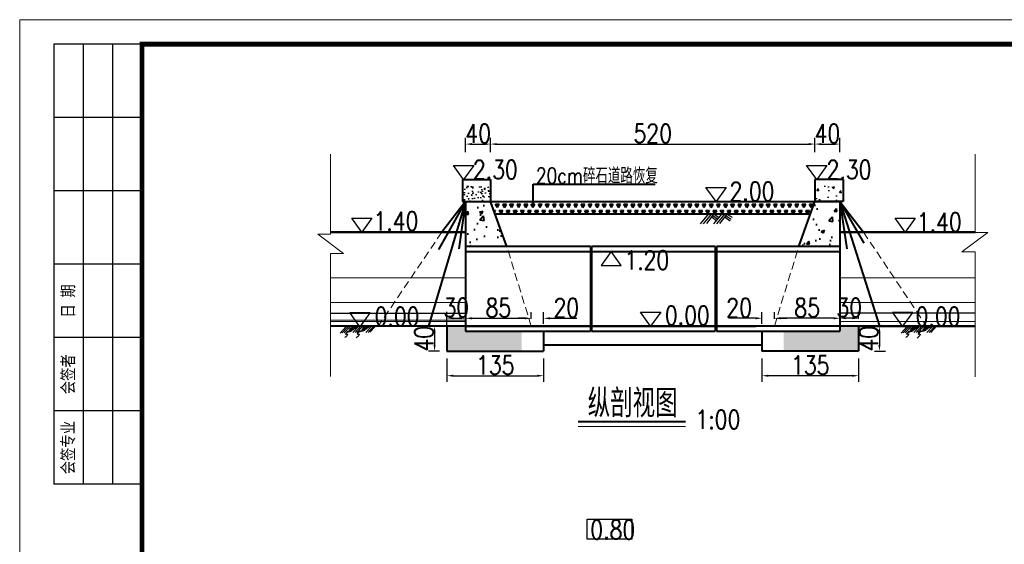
# Model space of a CAD drawing. Header units: millimetres. Extents: x 41792 to 54449, y 20100 to 24300.
# Tile 3 of 4: x 51156 to 52735, y 21587 to 22428. Entities that reach past the tile are written whole.
import ezdxf

# ---------------------------------------------------------------- set-up
doc = ezdxf.new("R2010")
doc.units = ezdxf.units.MM
doc.linetypes.add('DASHED', pattern=[19.05, 12.7, -6.35])
for name, color, linetype, lineweight in [('1', 7, 'Continuous', 30), ('粗实线', 1, 'Continuous', 40), ('粗实线 @ 1', 1, 'Continuous', 40)]:
    doc.layers.add(name, color=color, linetype=linetype, lineweight=lineweight)
doc.layers.add('DEM', color=3, linetype='Continuous')
doc.layers.add('文字说明', color=3, linetype='Continuous')
doc.styles.add('图框', font='仿宋_GB2312.TTF', dxfattribs={"width": 0.8, "height": 4})
doc.styles.add('样式 1', font='txt.shx', dxfattribs={"width": 0.8, "bigfont": 'hztxt.shx'})
doc.dimstyles.new('STANDARD$0', dxfattribs={"dimtxt": 25, "dimasz": 10, "dimexe": 10, "dimexo": 12, "dimgap": 2, "dimtad": 1, "dimdec": 0, "dimzin": 1, "dimdsep": 46, "dimtxsty": '样式 1', "dimblk1": 'OBLIQUE', "dimblk2": 'OBLIQUE', "dimcen": 12, "dimdle": 20, "dimaunit": 1, "dimadec": 0, "dimazin": 0, "dimtfac": 1, "dimtdec": 1, "dimtofl": 0, "dimtmove": 0, "dimatfit": 1, "dimldrblk": 'OBLIQUE', "dimfxl": 0, "dimtolj": 1, "dimtzin": 0, "dimarcsym": 0})

# ---------------------------------------------------------------- blocks, each defined once
blk = doc.blocks.new('*D24')
at = {"color": 0, "lineweight": -2}
for p, q in [((52346.4, 21884.7), (52346.4, 21847.3)), ((52501.4, 21884.7), (52501.4, 21847.3)), ((52491.4, 21857.3), (52356.4, 21857.3))]:
    blk.add_line(p, q, dxfattribs=at)
at = {"color": 0}
for points in [[(52356.4, 21859), (52356.4, 21855.7), (52346.4, 21857.3)], [(52491.4, 21859), (52491.4, 21855.7), (52501.4, 21857.3)]]:
    blk.add_solid(points, dxfattribs=at)
at = {"layer": 'Defpoints', "color": 0}
for p in [(52346.4, 21896.7), (52501.4, 21896.7), (52346.4, 21857.3)]:
    blk.add_point(p, dxfattribs=at)
at = {"color": 0, "lineweight": -3, "insert": (52423.9, 21874.3), "char_height": 30, "attachment_point": 5, "style": '样式 1'}
blk.add_mtext('\\A1;135', dxfattribs=at)
blk = doc.blocks.new('_Oblique')
at = {"color": 0, "linetype": 'ByBlock', "lineweight": -2}
blk.add_line((-0.5, -0.5), (0.5, 0.5), dxfattribs=at)
blk = doc.blocks.new('*D25')
at = {"color": 0, "lineweight": -2}
for p, q in [((52431.4, 22215.5), (52431.4, 22238.7)), ((52441.4, 22228.7), (52461.4, 22228.7)), ((52471.4, 22215.5), (52471.4, 22238.7))]:
    blk.add_line(p, q, dxfattribs=at)
at = {"color": 0}
for points in [[(52441.4, 22230.3), (52441.4, 22227), (52431.4, 22228.7)], [(52461.4, 22230.3), (52461.4, 22227), (52471.4, 22228.7)]]:
    blk.add_solid(points, dxfattribs=at)
at = {"layer": 'Defpoints', "color": 0}
for p in [(52471.4, 22228.7), (52431.4, 22203.5), (52471.4, 22203.5)]:
    blk.add_point(p, dxfattribs=at)
at = {"color": 0, "lineweight": -3, "insert": (52451.4, 22245.7), "char_height": 30, "attachment_point": 5, "style": '样式 1'}
blk.add_mtext('\\A1;40', dxfattribs=at)
blk = doc.blocks.new('*D26')
at = {"color": 0, "lineweight": -2}
for p, q in [((51911.4, 22215.5), (51911.4, 22238.7)), ((51921.4, 22228.7), (52421.4, 22228.7)), ((52431.4, 22215.5), (52431.4, 22238.7))]:
    blk.add_line(p, q, dxfattribs=at)
at = {"color": 0}
for points in [[(51921.4, 22230.3), (51921.4, 22227), (51911.4, 22228.7)], [(52421.4, 22230.3), (52421.4, 22227), (52431.4, 22228.7)]]:
    blk.add_solid(points, dxfattribs=at)
at = {"layer": 'Defpoints', "color": 0}
for p in [(52431.4, 22228.7), (51911.4, 22203.5), (52431.4, 22203.5)]:
    blk.add_point(p, dxfattribs=at)
at = {"color": 0, "lineweight": -3, "insert": (52171.4, 22245.7), "char_height": 30, "attachment_point": 5, "style": '样式 1'}
blk.add_mtext('\\A1;520', dxfattribs=at)
blk = doc.blocks.new('*D27')
at = {"color": 0, "lineweight": -2}
for p, q in [((51871.4, 22215.5), (51871.4, 22238.7)), ((51881.4, 22228.7), (51901.4, 22228.7)), ((51911.4, 22215.5), (51911.4, 22238.7))]:
    blk.add_line(p, q, dxfattribs=at)
at = {"color": 0}
for points in [[(51881.4, 22230.3), (51881.4, 22227), (51871.4, 22228.7)], [(51901.4, 22230.3), (51901.4, 22227), (51911.4, 22228.7)]]:
    blk.add_solid(points, dxfattribs=at)
at = {"layer": 'Defpoints', "color": 0}
for p in [(51911.4, 22228.7), (51871.4, 22203.5), (51911.4, 22203.5)]:
    blk.add_point(p, dxfattribs=at)
at = {"color": 0, "lineweight": -3, "insert": (51891.4, 22245.7), "char_height": 30, "attachment_point": 5, "style": '样式 1'}
blk.add_mtext('\\A1;40', dxfattribs=at)
blk = doc.blocks.new('*D28')
at = {"color": 0, "lineweight": -2}
for p, q in [((51841.4, 21884.7), (51841.4, 21847.3)), ((51996.4, 21884.7), (51996.4, 21847.3)), ((51851.4, 21857.3), (51986.4, 21857.3))]:
    blk.add_line(p, q, dxfattribs=at)
at = {"color": 0}
for points in [[(51851.4, 21859), (51851.4, 21855.7), (51841.4, 21857.3)], [(51986.4, 21859), (51986.4, 21855.7), (51996.4, 21857.3)]]:
    blk.add_solid(points, dxfattribs=at)
at = {"layer": 'Defpoints', "color": 0}
for p in [(51841.4, 21896.7), (51996.4, 21896.7), (51996.4, 21857.3)]:
    blk.add_point(p, dxfattribs=at)
at = {"color": 0, "lineweight": -3, "insert": (51918.9, 21874.3), "char_height": 30, "attachment_point": 5, "style": '样式 1'}
blk.add_mtext('\\A1;135', dxfattribs=at)
blk = doc.blocks.new('*D36')
at = {"color": 0, "lineweight": -2}
for p, q in [((51829.4, 21936.7), (51811.6, 21936.7)), ((51821.6, 21926.7), (51821.6, 21906.7)), ((51829.4, 21896.7), (51811.6, 21896.7))]:
    blk.add_line(p, q, dxfattribs=at)
at = {"color": 0}
for points in [[(51820, 21926.7), (51823.3, 21926.7), (51821.6, 21936.7)], [(51820, 21906.7), (51823.3, 21906.7), (51821.6, 21896.7)]]:
    blk.add_solid(points, dxfattribs=at)
at = {"layer": 'Defpoints', "color": 0}
for p in [(51841.4, 21936.7), (51821.6, 21896.7), (51841.4, 21896.7)]:
    blk.add_point(p, dxfattribs=at)
at = {"color": 0, "lineweight": -3, "insert": (51804.6, 21916.7), "char_height": 30, "attachment_point": 5, "rotation": 90, "style": '样式 1'}
blk.add_mtext('\\A1;40', dxfattribs=at)
blk = doc.blocks.new('*D37')
at = {"color": 0, "lineweight": -2}
for p, q in [((51841.4, 21933.3), (51841.4, 21959.5)), ((51871.4, 21948.7), (51871.4, 21959.5)), ((51851.4, 21949.5), (51861.4, 21949.5))]:
    blk.add_line(p, q, dxfattribs=at)
at = {"color": 0}
for points in [[(51851.4, 21951.2), (51851.4, 21947.9), (51841.4, 21949.5)], [(51861.4, 21951.2), (51861.4, 21947.9), (51871.4, 21949.5)]]:
    blk.add_solid(points, dxfattribs=at)
at = {"layer": 'Defpoints', "color": 0}
for p in [(51871.4, 21949.5), (51871.4, 21936.7), (51841.4, 21921.3)]:
    blk.add_point(p, dxfattribs=at)
at = {"color": 0, "lineweight": -3, "insert": (51856.4, 21966.5), "char_height": 30, "attachment_point": 5, "style": '样式 1'}
blk.add_mtext('\\A1;30', dxfattribs=at)
blk = doc.blocks.new('*D29')
at = {"color": 0, "lineweight": -2}
for p, q in [((51976.4, 21948.7), (51976.4, 21959.4)), ((51996.4, 21940.7), (51996.4, 21959.4)), ((51966.4, 21949.4), (51956.4, 21949.4)), ((52006.4, 21949.4), (52049.5, 21949.4))]:
    blk.add_line(p, q, dxfattribs=at)
at = {"color": 0}
for points in [[(51966.4, 21951.1), (51966.4, 21947.7), (51976.4, 21949.4)], [(52006.4, 21951.1), (52006.4, 21947.7), (51996.4, 21949.4)]]:
    blk.add_solid(points, dxfattribs=at)
at = {"layer": 'Defpoints', "color": 0}
for p in [(51976.4, 21949.4), (51976.4, 21936.7), (51996.4, 21928.7)]:
    blk.add_point(p, dxfattribs=at)
at = {"color": 0, "lineweight": -3, "insert": (52032.9, 21966.4), "char_height": 30, "attachment_point": 5, "style": '样式 1'}
blk.add_mtext('\\A1;20', dxfattribs=at)
blk = doc.blocks.new('*D30')
at = {"color": 0, "lineweight": -2}
for p, q in [((52527, 21936.7), (52544.7, 21936.7)), ((52534.7, 21926.7), (52534.7, 21906.7)), ((52527, 21896.7), (52544.7, 21896.7))]:
    blk.add_line(p, q, dxfattribs=at)
at = {"color": 0}
for points in [[(52533.1, 21926.7), (52536.4, 21926.7), (52534.7, 21936.7)], [(52533.1, 21906.7), (52536.4, 21906.7), (52534.7, 21896.7)]]:
    blk.add_solid(points, dxfattribs=at)
at = {"layer": 'Defpoints', "color": 0}
for p in [(52515, 21936.7), (52515, 21896.7), (52534.7, 21896.7)]:
    blk.add_point(p, dxfattribs=at)
at = {"color": 0, "lineweight": -3, "insert": (52517.7, 21916.7), "char_height": 30, "attachment_point": 5, "rotation": 90, "style": '样式 1'}
blk.add_mtext('\\A1;40', dxfattribs=at)
blk = doc.blocks.new('*D31')
at = {"color": 0, "lineweight": -2}
for p, q in [((52471.4, 21948.7), (52471.4, 21959.5)), ((52501.4, 21948.7), (52501.4, 21959.5)), ((52491.4, 21949.5), (52481.4, 21949.5))]:
    blk.add_line(p, q, dxfattribs=at)
at = {"color": 0}
for points in [[(52481.4, 21951.2), (52481.4, 21947.9), (52471.4, 21949.5)], [(52491.4, 21951.2), (52491.4, 21947.9), (52501.4, 21949.5)]]:
    blk.add_solid(points, dxfattribs=at)
at = {"layer": 'Defpoints', "color": 0}
for p in [(52471.4, 21949.5), (52471.4, 21936.7), (52501.4, 21936.7)]:
    blk.add_point(p, dxfattribs=at)
at = {"color": 0, "lineweight": -3, "insert": (52486.4, 21966.5), "char_height": 30, "attachment_point": 5, "style": '样式 1'}
blk.add_mtext('\\A1;30', dxfattribs=at)
blk = doc.blocks.new('*D32')
at = {"color": 0, "lineweight": -2}
for p, q in [((51871.4, 21948.7), (51871.4, 21959.4)), ((51976.4, 21948.7), (51976.4, 21959.4)), ((51881.4, 21949.4), (51966.4, 21949.4))]:
    blk.add_line(p, q, dxfattribs=at)
at = {"color": 0}
for points in [[(51881.4, 21951.1), (51881.4, 21947.7), (51871.4, 21949.4)], [(51966.4, 21951.1), (51966.4, 21947.7), (51976.4, 21949.4)]]:
    blk.add_solid(points, dxfattribs=at)
at = {"layer": 'Defpoints', "color": 0}
for p in [(51976.4, 21949.4), (51871.4, 21936.7), (51976.4, 21936.7)]:
    blk.add_point(p, dxfattribs=at)
at = {"color": 0, "lineweight": -3, "insert": (51923.9, 21966.4), "char_height": 30, "attachment_point": 5, "style": '样式 1'}
blk.add_mtext('\\A1;85', dxfattribs=at)
blk = doc.blocks.new('*D35')
at = {"color": 0, "lineweight": -2}
for p, q in [((52366.4, 21948.7), (52366.4, 21959.4)), ((52471.4, 21948.7), (52471.4, 21959.4)), ((52461.4, 21949.4), (52376.4, 21949.4))]:
    blk.add_line(p, q, dxfattribs=at)
at = {"color": 0}
for points in [[(52376.4, 21951.1), (52376.4, 21947.7), (52366.4, 21949.4)], [(52461.4, 21951.1), (52461.4, 21947.7), (52471.4, 21949.4)]]:
    blk.add_solid(points, dxfattribs=at)
at = {"layer": 'Defpoints', "color": 0}
for p in [(52366.4, 21949.4), (52366.4, 21936.7), (52471.4, 21936.7)]:
    blk.add_point(p, dxfattribs=at)
at = {"color": 0, "lineweight": -3, "insert": (52418.9, 21966.4), "char_height": 30, "attachment_point": 5, "style": '样式 1'}
blk.add_mtext('\\A1;85', dxfattribs=at)
blk = doc.blocks.new('*D23')
at = {"color": 0, "lineweight": -2}
for p, q in [((52346.4, 21940.7), (52346.4, 21959.4)), ((52366.4, 21948.7), (52366.4, 21959.4)), ((52336.4, 21949.4), (52293.2, 21949.4)), ((52376.4, 21949.4), (52386.4, 21949.4))]:
    blk.add_line(p, q, dxfattribs=at)
at = {"color": 0}
for points in [[(52336.4, 21951.1), (52336.4, 21947.7), (52346.4, 21949.4)], [(52376.4, 21951.1), (52376.4, 21947.7), (52366.4, 21949.4)]]:
    blk.add_solid(points, dxfattribs=at)
at = {"layer": 'Defpoints', "color": 0}
for p in [(52366.4, 21949.4), (52346.4, 21928.7), (52366.4, 21936.7)]:
    blk.add_point(p, dxfattribs=at)
at = {"color": 0, "lineweight": -3, "insert": (52309.8, 21966.4), "char_height": 30, "attachment_point": 5, "style": '样式 1'}
blk.add_mtext('\\A1;20', dxfattribs=at)
blk = doc.blocks.new('tk')
at = {"lineweight": 0}
for p, q in [((0, 0), (0, 297)), ((0, 297), (420, 297))]:
    blk.add_line(p, q, dxfattribs=at)
for p, q in [((25, 292), (7, 292)), ((7, 292), (7, 202)), ((13, 292), (13, 202)), ((19, 292), (19, 202)), ((25, 277), (7, 277)), ((25, 262), (7, 262)), ((25, 247), (7, 247)), ((25, 232), (7, 232)), ((25, 217), (7, 217)), ((25, 202), (7, 202))]:
    blk.add_line(p, q)
at = {"lineweight": 0, "const_width": 1}
blk.add_lwpolyline([(25, 292), (415, 292), (415, 5), (25, 5)], close=True, dxfattribs=at)
at = {"char_height": 2.5, "attachment_point": 5, "rotation": 90, "style": '图框'}
for s, insert in [('日 期', (10, 239.5)), ('会签者', (10, 224.5)), ('会签专业', (10, 209.5))]:
    blk.add_mtext(s, dxfattribs=dict(at, insert=insert))

msp = doc.modelspace()

# ---------------------------------------------------------------- hatches: boundary and pattern name
h = msp.add_hatch()
h.set_pattern_fill('AR-CONC', color=256, scale=0.1, style=0)
h.set_pattern_definition([(50, (6341.794, 14720.675), (18.218467, -1.5939086), [1.905, -20.955]), (355, (6341.794, 14720.675), (-3.5242826, 19.105664), [1.524, -16.764]), (100.451, (6343.312, 14720.542), (14.69425, 17.511669), [1.619, -17.809]), (46.1842, (6341.794, 14725.755), (27.107904, -4.204233), [2.8575, -31.4325]), (96.6356, (6344.053, 14725.405), (23.740423, 24.742556), [2.4285, -26.7135]), (351.184, (6341.794, 14725.755), (23.74046, 24.742512), [2.286, -25.146]), (21, (6344.334, 14724.485), (15.161488, -10.226552), [1.905, -20.955]), (326, (6344.334, 14724.485), (6.180203, 18.4187966), [1.524, -16.764]), (71.4514, (6345.598, 14723.633), (21.341649, 8.192286), [1.619, -17.809]), (37.5, (6341.794, 14720.675), (0.3088603, 8.4555039), [0, -16.5608, 0, -17.018, 0, -16.8275]), (7.5, (6341.794, 14720.675), (6.6819663, 10.0180575), [0, -9.7028, 0, -16.1798, 0, -6.4135]), (327.5, (6336.13, 14720.675), (13.5590595, -0.5728744), [0, -6.35, 0, -19.812, 0, -26.289]), (317.5, (6333.59, 14720.675), (14.812918, 2.542649), [0, -8.255, 0, -13.1572, 0, -18.669])])
h.paths.add_polyline_path([(51911.4, 22161.7), (51871.4, 22161.7), (51866.4, 22161.7), (51866.4, 22136.7), (51911.4, 22136.7)])
h = msp.add_hatch()
h.set_pattern_fill('AR-CONC', color=256, scale=0.2, style=0)
h.set_pattern_definition([(50, (6341.794, 14720.675), (36.436934, -3.187817), [3.81, -41.91]), (355, (6341.794, 14720.675), (-7.048565, 38.21133), [3.048, -33.528]), (100.451, (6344.83, 14720.41), (29.3885, 35.023338), [3.238, -35.618]), (46.1842, (6341.794, 14730.835), (54.21581, -8.408466), [5.715, -62.865]), (96.6356, (6346.31, 14730.134), (47.480847, 49.48511), [4.857, -53.427]), (351.184, (6341.794, 14730.835), (47.48092, 49.485024), [4.572, -50.292]), (21, (6346.874, 14728.295), (30.322976, -20.453104), [3.81, -41.91]), (326, (6346.874, 14728.295), (12.360406, 36.837593), [3.048, -33.528]), (71.4514, (6349.4, 14726.59), (42.683298, 16.384572), [3.238, -35.618]), (37.5, (6341.794, 14720.675), (0.6177207, 16.9110078), [0, -33.1216, 0, -34.036, 0, -33.655]), (7.5, (6341.794, 14720.675), (13.3639325, 20.036115), [0, -19.4056, 0, -32.3596, 0, -12.827]), (327.5, (6330.466, 14720.675), (27.118119, -1.1457488), [0, -12.7, 0, -39.624, 0, -52.578]), (317.5, (6325.386, 14720.675), (29.625836, 5.085298), [0, -16.51, 0, -26.3144, 0, -37.338])])
h.paths.add_polyline_path([(52476.4, 22161.7), (52471.4, 22161.7), (52431.4, 22161.7), (52431.4, 22136.7), (52471.4, 22136.7), (52476.4, 22136.7)])
h = msp.add_hatch(color=7)
edge = h.paths.add_edge_path()
edge.add_spline(control_points=[(51688.2, 21934.2), (51687.5, 21933.9), (51685.3, 21933.2), (51687.4, 21932.8), (51689.4, 21932.8), (51686.7, 21931.5), (51683.1, 21930.7), (51687.7, 21930.3), (51686, 21929.6), (51685, 21929.4), (51683.9, 21928.6), (51682.5, 21928), (51681.3, 21927.5), (51678.9, 21925.9), (51680.7, 21926.9), (51681.6, 21927), (51682.7, 21927.5), (51683.7, 21927.6), (51684.8, 21928.2), (51685.5, 21928.2), (51687.3, 21929), (51686.1, 21928.3), (51687.3, 21928.6), (51687.7, 21928.8), (51688.6, 21929), (51689.4, 21929.5), (51689.4, 21930.5), (51688.7, 21930.6), (51688.4, 21930.7), (51688.2, 21930.9), (51688.7, 21931), (51689.1, 21931), (51689.8, 21931.5), (51690.7, 21931.2), (51692.4, 21931), (51691.8, 21932), (51691, 21932.4), (51690.8, 21932.5), (51690.8, 21932.5), (51690.9, 21932.6), (51690.9, 21933.1), (51691.6, 21933.3), (51691.9, 21932.4), (51692.8, 21933), (51693.6, 21932.8), (51694.1, 21933.4), (51694.7, 21933.1), (51695.1, 21933.8), (51694.4, 21934), (51695.3, 21934.2), (51695.6, 21934.3), (51696, 21934.6), (51696.3, 21934.7), (51696.7, 21934.7), (51696.9, 21934.9), (51698.1, 21936.5), (51693, 21935.4), (51690, 21936.4), (51689, 21934.5), (51688.2, 21934.2)], knot_values=[0, 0, 0, 0, 0.457636, 0.703928, 0.945189, 1.449068, 1.858543, 2.340381, 2.49662, 2.710207, 3.022366, 3.352558, 3.57969, 4.019046, 4.221528, 4.438149, 4.683028, 4.925717, 5.111401, 5.365361, 5.588739, 5.681232, 5.81702, 5.96521, 6.098178, 6.363219, 6.474472, 6.643456, 6.680123, 6.721911, 6.784349, 6.889356, 7.029569, 7.292431, 7.526381, 7.709639, 7.836357, 7.836357, 7.836357, 7.837887, 7.958906, 8.049351, 8.20084, 8.34711, 8.569613, 8.663082, 8.804148, 8.901422, 8.970405, 9.080406, 9.205283, 9.247084, 9.390508, 9.425296, 9.467096, 9.582996, 10.557173, 11.044339, 11.587882, 11.587882, 11.587882, 11.587882], weights=[1, 1, 1, 1, 1, 1, 1, 1, 1, 1, 1, 1, 1, 1, 1, 1, 1, 1, 1, 1, 1, 1, 1, 1, 1, 1, 1, 1, 1, 1, 1, 1, 1, 1, 1, 1, 1, 1, 1, 1, 1, 1, 1, 1, 1, 1, 1, 1, 1, 1, 1, 1, 1, 1, 1, 1, 1, 1, 1, 1], degree=3, periodic=0)
h = msp.add_hatch(color=7)
edge = h.paths.add_edge_path()
edge.add_spline(control_points=[(51708.7, 21935.1), (51708, 21934.8), (51705.8, 21934.1), (51707.9, 21933.8), (51709.9, 21933.7), (51707.2, 21932.4), (51703.6, 21931.6), (51708.2, 21931.2), (51706.5, 21930.5), (51705.5, 21930.3), (51704.3, 21929.5), (51703, 21929), (51701.8, 21928.4), (51699.4, 21926.8), (51701.1, 21927.8), (51702.1, 21927.9), (51703.1, 21928.5), (51704.2, 21928.5), (51705.2, 21929.1), (51705.9, 21929.1), (51707.8, 21929.9), (51706.6, 21929.3), (51707.7, 21929.5), (51708.2, 21929.7), (51709, 21929.9), (51709.9, 21930.4), (51709.8, 21931.4), (51709.2, 21931.5), (51708.8, 21931.6), (51708.6, 21931.8), (51709.1, 21931.9), (51709.5, 21931.9), (51710.3, 21932.4), (51711.2, 21932.1), (51712.8, 21932), (51712.3, 21932.9), (51711.5, 21933.3), (51711.2, 21933.5), (51711.2, 21933.5), (51711.4, 21933.5), (51711.4, 21934), (51712.1, 21934.2), (51712.4, 21933.3), (51713.3, 21933.9), (51714, 21933.7), (51714.6, 21934.3), (51715.2, 21934.1), (51715.6, 21934.7), (51714.8, 21934.9), (51715.7, 21935.1), (51716, 21935.2), (51716.4, 21935.5), (51716.8, 21935.6), (51717.2, 21935.6), (51717.4, 21935.8), (51718.6, 21937.5), (51713.4, 21936.3), (51710.4, 21937.4), (51709.5, 21935.4), (51708.7, 21935.1)], knot_values=[0, 0, 0, 0, 0.457636, 0.703928, 0.945189, 1.449068, 1.858543, 2.340381, 2.49662, 2.710207, 3.022366, 3.352558, 3.57969, 4.019046, 4.221528, 4.438149, 4.683028, 4.925717, 5.111401, 5.365361, 5.588739, 5.681232, 5.81702, 5.96521, 6.098178, 6.363219, 6.474472, 6.643456, 6.680123, 6.721911, 6.784349, 6.889356, 7.029569, 7.292431, 7.526381, 7.709639, 7.836357, 7.836357, 7.836357, 7.837887, 7.958906, 8.049351, 8.20084, 8.34711, 8.569613, 8.663082, 8.804148, 8.901422, 8.970405, 9.080406, 9.205283, 9.247084, 9.390508, 9.425296, 9.467096, 9.582996, 10.557173, 11.044339, 11.587882, 11.587882, 11.587882, 11.587882], weights=[1, 1, 1, 1, 1, 1, 1, 1, 1, 1, 1, 1, 1, 1, 1, 1, 1, 1, 1, 1, 1, 1, 1, 1, 1, 1, 1, 1, 1, 1, 1, 1, 1, 1, 1, 1, 1, 1, 1, 1, 1, 1, 1, 1, 1, 1, 1, 1, 1, 1, 1, 1, 1, 1, 1, 1, 1, 1, 1, 1], degree=3, periodic=0)
h = msp.add_hatch()
h.set_pattern_fill('AR-CONC', color=256, scale=0.1, style=0)
h.set_pattern_definition([(50, (-1332.732, 14670.675), (18.218467, -1.5939086), [1.905, -20.955]), (355, (-1332.732, 14670.675), (-3.5242826, 19.105664), [1.524, -16.764]), (100.451, (-1331.214, 14670.542), (14.69425, 17.511669), [1.619, -17.809]), (46.1842, (-1332.732, 14675.755), (27.107904, -4.204233), [2.8575, -31.4325]), (96.6356, (-1330.473, 14675.405), (23.740423, 24.742556), [2.4285, -26.7135]), (351.184, (-1332.732, 14675.755), (23.74046, 24.742512), [2.286, -25.146]), (21, (-1330.192, 14674.485), (15.161488, -10.226552), [1.905, -20.955]), (326, (-1330.192, 14674.485), (6.180203, 18.4187966), [1.524, -16.764]), (71.4514, (-1328.929, 14673.633), (21.341649, 8.192286), [1.619, -17.809]), (37.5, (-1332.732, 14670.675), (0.3088603, 8.4555039), [0, -16.5608, 0, -17.018, 0, -16.8275]), (7.5, (-1332.732, 14670.675), (6.6819663, 10.0180575), [0, -9.7028, 0, -16.1798, 0, -6.4135]), (327.5, (-1338.3964, 14670.675), (13.5590595, -0.5728744), [0, -6.35, 0, -19.812, 0, -26.289]), (317.5, (-1340.936, 14670.675), (14.8129181, 2.542649), [0, -8.255, 0, -13.1572, 0, -18.669])])
h.paths.add_polyline_path([(51961.4, 21928.7), (51871.4, 21928.7), (51871.4, 21936.5), (51841.4, 21936.5), (51841.4, 21896.7), (51961.4, 21896.7)])
h.paths.add_polyline_path([(52501.4, 21936), (52471.4, 21936.1), (52471.4, 21928.7), (52381.4, 21928.7), (52381.4, 21896.7), (52501.4, 21896.7)])
h = msp.add_hatch(color=7)
edge = h.paths.add_edge_path()
edge.add_spline(control_points=[(52587.6, 21934.1), (52586.9, 21933.8), (52584.8, 21933.1), (52586.8, 21932.8), (52588.8, 21932.7), (52586.2, 21931.4), (52582.6, 21930.6), (52587.2, 21930.2), (52585.4, 21929.5), (52584.5, 21929.4), (52583.3, 21928.6), (52581.9, 21928), (52580.7, 21927.4), (52578.3, 21925.8), (52580.1, 21926.8), (52581, 21927), (52582.1, 21927.5), (52583.1, 21927.6), (52584.2, 21928.1), (52584.9, 21928.2), (52586.8, 21928.9), (52585.5, 21928.3), (52586.7, 21928.5), (52587.1, 21928.7), (52588, 21929), (52588.8, 21929.4), (52588.8, 21930.5), (52588.2, 21930.6), (52587.8, 21930.6), (52587.6, 21930.9), (52588.1, 21930.9), (52588.5, 21930.9), (52589.3, 21931.4), (52590.2, 21931.1), (52591.8, 21931), (52591.2, 21931.9), (52590.4, 21932.4), (52590.2, 21932.5), (52590.2, 21932.5), (52590.3, 21932.5), (52590.3, 21933), (52591.1, 21933.3), (52591.3, 21932.3), (52592.2, 21933), (52593, 21932.7), (52593.6, 21933.3), (52594.2, 21933.1), (52594.5, 21933.8), (52593.8, 21933.9), (52594.7, 21934.1), (52595, 21934.2), (52595.4, 21934.5), (52595.8, 21934.7), (52596.1, 21934.6), (52596.4, 21934.8), (52597.5, 21936.5), (52592.4, 21935.3), (52589.4, 21936.4), (52588.4, 21934.4), (52587.6, 21934.1)], knot_values=[0, 0, 0, 0, 0.457636, 0.703928, 0.945189, 1.449068, 1.858543, 2.340381, 2.49662, 2.710207, 3.022366, 3.352558, 3.57969, 4.019046, 4.221528, 4.438149, 4.683028, 4.925717, 5.111401, 5.365361, 5.588739, 5.681232, 5.81702, 5.96521, 6.098178, 6.363219, 6.474472, 6.643456, 6.680123, 6.721911, 6.784349, 6.889356, 7.029569, 7.292431, 7.526381, 7.709639, 7.836357, 7.836357, 7.836357, 7.837887, 7.958906, 8.049351, 8.20084, 8.34711, 8.569613, 8.663082, 8.804148, 8.901422, 8.970405, 9.080406, 9.205283, 9.247084, 9.390508, 9.425296, 9.467096, 9.582996, 10.557173, 11.044339, 11.587882, 11.587882, 11.587882, 11.587882], weights=[1, 1, 1, 1, 1, 1, 1, 1, 1, 1, 1, 1, 1, 1, 1, 1, 1, 1, 1, 1, 1, 1, 1, 1, 1, 1, 1, 1, 1, 1, 1, 1, 1, 1, 1, 1, 1, 1, 1, 1, 1, 1, 1, 1, 1, 1, 1, 1, 1, 1, 1, 1, 1, 1, 1, 1, 1, 1, 1, 1], degree=3, periodic=0)
h = msp.add_hatch(color=7)
edge = h.paths.add_edge_path()
edge.add_spline(control_points=[(52608.1, 21935), (52607.4, 21934.8), (52605.2, 21934), (52607.3, 21933.7), (52609.3, 21933.6), (52606.6, 21932.3), (52603, 21931.5), (52607.6, 21931.1), (52605.9, 21930.5), (52604.9, 21930.3), (52603.7, 21929.5), (52602.4, 21928.9), (52601.2, 21928.4), (52598.8, 21926.7), (52600.6, 21927.7), (52601.5, 21927.9), (52602.5, 21928.4), (52603.6, 21928.5), (52604.7, 21929), (52605.4, 21929.1), (52607.2, 21929.8), (52606, 21929.2), (52607.1, 21929.5), (52607.6, 21929.6), (52608.5, 21929.9), (52609.3, 21930.3), (52609.3, 21931.4), (52608.6, 21931.5), (52608.3, 21931.5), (52608.1, 21931.8), (52608.5, 21931.9), (52609, 21931.9), (52609.7, 21932.3), (52610.6, 21932.1), (52612.3, 21931.9), (52611.7, 21932.8), (52610.9, 21933.3), (52610.6, 21933.4), (52610.6, 21933.4), (52610.8, 21933.4), (52610.8, 21934), (52611.5, 21934.2), (52611.8, 21933.3), (52612.7, 21933.9), (52613.5, 21933.6), (52614, 21934.2), (52614.6, 21934), (52615, 21934.7), (52614.3, 21934.9), (52615.2, 21935), (52615.5, 21935.2), (52615.9, 21935.5), (52616.2, 21935.6), (52616.6, 21935.5), (52616.8, 21935.7), (52618, 21937.4), (52612.9, 21936.3), (52609.9, 21937.3), (52608.9, 21935.3), (52608.1, 21935)], knot_values=[0, 0, 0, 0, 0.457636, 0.703928, 0.945189, 1.449068, 1.858543, 2.340381, 2.49662, 2.710207, 3.022366, 3.352558, 3.57969, 4.019046, 4.221528, 4.438149, 4.683028, 4.925717, 5.111401, 5.365361, 5.588739, 5.681232, 5.81702, 5.96521, 6.098178, 6.363219, 6.474472, 6.643456, 6.680123, 6.721911, 6.784349, 6.889356, 7.029569, 7.292431, 7.526381, 7.709639, 7.836357, 7.836357, 7.836357, 7.837887, 7.958906, 8.049351, 8.20084, 8.34711, 8.569613, 8.663082, 8.804148, 8.901422, 8.970405, 9.080406, 9.205283, 9.247084, 9.390508, 9.425296, 9.467096, 9.582996, 10.557173, 11.044339, 11.587882, 11.587882, 11.587882, 11.587882], weights=[1, 1, 1, 1, 1, 1, 1, 1, 1, 1, 1, 1, 1, 1, 1, 1, 1, 1, 1, 1, 1, 1, 1, 1, 1, 1, 1, 1, 1, 1, 1, 1, 1, 1, 1, 1, 1, 1, 1, 1, 1, 1, 1, 1, 1, 1, 1, 1, 1, 1, 1, 1, 1, 1, 1, 1, 1, 1, 1, 1], degree=3, periodic=0)
at = {"layer": '粗实线'}
h = msp.add_hatch(dxfattribs=at)
h.set_pattern_fill('AR-CONC', color=0, scale=0.3, style=0)
h.set_pattern_definition([(50, (10734.366, 14831.884), (54.6554, -4.781726), [5.715, -62.865]), (355, (10734.366, 14831.884), (-10.57285, 57.31699), [4.572, -50.292]), (100.451, (10738.92, 14831.486), (44.08275, 52.535006), [4.857, -53.427]), (46.1842, (10734.366, 14847.124), (81.32371, -12.6127), [8.5725, -94.2975]), (96.6356, (10741.14, 14846.07), (71.22127, 74.22767), [7.2855, -80.1405]), (351.184, (10734.37, 14847.124), (71.22138, 74.22754), [6.858, -75.438]), (21, (10741.986, 14843.314), (45.484464, -30.679656), [5.715, -62.865]), (326, (10741.986, 14843.314), (18.54061, 55.25639), [4.572, -50.292]), (71.4514, (10745.776, 14840.76), (64.02495, 24.57686), [4.857, -53.427]), (37.5, (10734.366, 14831.884), (0.926581, 25.366512), [0, -49.6824, 0, -51.054, 0, -50.4825]), (7.5, (10734.366, 14831.884), (20.045899, 30.054172), [0, -29.1084, 0, -48.5394, 0, -19.2405]), (327.5, (10717.373, 14831.884), (40.677179, -1.718623), [0, -19.05, 0, -59.436, 0, -78.867]), (317.5, (10709.753, 14831.884), (44.438754, 7.627947), [0, -24.765, 0, -39.4716, 0, -56.007])])
h.paths.add_polyline_path([(51937.4, 22064.7), (51911.4, 22136.7), (51871.4, 22136.7), (51871.4, 22064.7)])
h.paths.add_polyline_path([(52405.4, 22064.7), (52471.4, 22064.7), (52471.4, 22136.7), (52431.4, 22136.7)])
at = {"layer": '粗实线 @ 1'}
h = msp.add_hatch(dxfattribs=at)
h.set_pattern_fill('TRIANG', color=0, scale=1.2, style=0)
h.set_pattern_definition([(60, (10734.366, 14831.884), (-5.714998, 9.8986692), [5.715, -5.715]), (120, (10734.366, 14831.884), (-11.429998, 1.2e-06), [5.715, -5.715]), (0, (10731.508, 14836.834), (5.715, 9.898668), [5.715, -5.715])])
h.paths.add_polyline_path([(51911.4, 22136.7), (51918.6, 22116.7), (52424.1, 22116.7), (52431.4, 22136.7)])

# ---------------------------------------------------------------- linework, layer by layer
at = {"lineweight": 18}
for p, q in [((51654.8, 22212.7), (51654.8, 22084.5)), ((52688, 22212.6), (52688, 22087.1)), ((51654.8, 22084.5), (51634.2, 22084.5)), ((51634.2, 22084.5), (51675.8, 22053.4)), ((52708.6, 22087.1), (52666.9, 22056)), ((52688, 22087.1), (52708.6, 22087.1)), ((51654.8, 22053.4), (51654.8, 21855.9)), ((51675.8, 22053.4), (51654.8, 22053.4)), ((52666.9, 22056), (52688, 22056)), ((52688, 22056), (52688, 21855.8)), ((52052, 21775.8), (52224.1, 21775.8))]:
    msp.add_line(p, q, dxfattribs=at)
at = {"lineweight": -3}
for p, q in [((52260.9, 22116.7), (52247.5, 22101)), ((52265.4, 22116.7), (52252.1, 22101.1)), ((52269.2, 22116.7), (52257.3, 22101.2)), ((52282.2, 22116.7), (52268.8, 22101)), ((52269.2, 22116.7), (52276.7, 22111.7)), ((52286.7, 22116.7), (52273.4, 22101.1)), ((52290.5, 22116.7), (52278.6, 22101.2)), ((52290.1, 22116.2), (52298.7, 22111.4)), ((52266.6, 22111.5), (52273.5, 22106.2)), ((52267.8, 22114), (52275.2, 22109.1)), ((52287.7, 22111.4), (52295.3, 22105.6)), ((52288.9, 22113.8), (52297, 22108.5))]:
    msp.add_line(p, q, dxfattribs=at)
at = {"linetype": 'DASHED', "lineweight": 18}
for p, q in [((51833.1, 22087.5), (51731.4, 21936.7)), ((52509.3, 22087.5), (52610.3, 21936.7)), ((51976.4, 21936.7), (51937.4, 22064.7)), ((52366.4, 21936.7), (52405.4, 22064.7))]:
    msp.add_line(p, q, dxfattribs=at)
at = {"color": 7, "lineweight": 18}
for p, q in [((51871.4, 22014.3), (51654.8, 22014.3)), ((52471.4, 22014.3), (52688, 22014.3)), ((51871.4, 21974.5), (51654.8, 21974.5)), ((52471.4, 21974.5), (52688, 21974.5)), ((51871.4, 21946.2), (51654.8, 21946.2)), ((51871.4, 21944.1), (51654.8, 21944.1)), ((51654.8, 21944.1), (51871.4, 21944.1)), ((52471.4, 21944.1), (52688, 21944.1)), ((52688, 21944.1), (52471.4, 21944.1)), ((51670.1, 21925.8), (51679.3, 21935.8)), ((51673.5, 21925.9), (51682.7, 21935.8)), ((51676.5, 21926), (51685.7, 21935.9)), ((51690.7, 21926.6), (51699.6, 21936.2)), ((51694.1, 21926.7), (51703, 21936.2)), ((51697.1, 21926.7), (51705.5, 21935.8)), ((51711.6, 21926.7), (51720.7, 21936.5)), ((51715, 21926.8), (51724.1, 21936.6)), ((51718, 21926.9), (51727.1, 21936.7)), ((52569.5, 21925.8), (52578.8, 21935.7)), ((52572.9, 21925.9), (52582.1, 21935.8)), ((52576, 21926), (52585.1, 21935.8)), ((52590.1, 21926.5), (52599, 21936.1)), ((52593.5, 21926.6), (52602.4, 21936.2)), ((52596.5, 21926.7), (52604.9, 21935.8)), ((52611, 21926.7), (52620.1, 21936.5)), ((52614.4, 21926.8), (52623.5, 21936.5)), ((52617.4, 21926.8), (52626.5, 21936.6))]:
    msp.add_line(p, q, dxfattribs=at)
for p, q in [((51654.8, 21957.5), (51871.4, 21957.5)), ((52688, 21957.5), (52471.4, 21957.5))]:
    msp.add_line(p, q)
at = {"lineweight": 40}
msp.add_line((51871.4, 21936.7), (52071.4, 21936.7), dxfattribs=at)
msp.add_line((51871.4, 21936.7), (52071.4, 21936.7), dxfattribs=at)
at = {"lineweight": -3}
for points in [[(51868, 22171.7), (51851.8, 22194.2), (51884.3, 22194.2)], [(52434.2, 22171.7), (52418, 22194.2), (52450.4, 22194.2)], [(52272.8, 22136.7), (52256.6, 22159.2), (52289, 22159.2)], [(51704.9, 22087.5), (51688.7, 22110.1), (51721.1, 22110.1)], [(52576.1, 22087.5), (52559.9, 22110.1), (52592.3, 22110.1)], [(52104.7, 22056.7), (52088.5, 22034.1), (52120.9, 22034.1)], [(51701.9, 21935.9), (51685.7, 21958.5), (51718.1, 21958.5)], [(52167.9, 21936.7), (52151.7, 21959.2), (52184.1, 21959.2)], [(52571.8, 21936.7), (52555.6, 21959.2), (52588.1, 21959.2)]]:
    msp.add_lwpolyline(points, close=True, dxfattribs=at)
msp.add_lwpolyline([(52066.3, 21627.2), (52138, 21627.2), (52138, 21595.3), (52066.3, 21595.3)], close=True)
at = {"color": 7, "start_tangent": (-0.939361, -0.34293), "end_tangent": (-0.939361, -0.34293)}
for points in [[(51687.9, 21933.9), (51685.9, 21932.9), (51687.1, 21932.6), (51688.2, 21932.5), (51686.1, 21931.3), (51684.3, 21930.5), (51686.5, 21929.8), (51685.8, 21929.4), (51684.8, 21929.2), (51683.5, 21928.4), (51682.1, 21927.8), (51681.1, 21927.3), (51681.5, 21927.2), (51682.3, 21927.2), (51683.5, 21927.5), (51684.3, 21927.8), (51685.5, 21928.1), (51686.5, 21928.5), (51686.1, 21928.2), (51686.8, 21928.3), (51687.4, 21928.5), (51688, 21928.7), (51689, 21929.6), (51689, 21930.1), (51688.2, 21930.4), (51688, 21930.4), (51687.9, 21930.6), (51688.2, 21930.7), (51688.7, 21930.8), (51689.3, 21931.1), (51690.6, 21931), (51691.7, 21931), (51691.2, 21931.8), (51690, 21932.4), (51690.4, 21932.3), (51690.7, 21932.8), (51691.1, 21932.9), (51691.6, 21932.4), (51692.3, 21932.6), (51693.4, 21932.8), (51693.8, 21933), (51694.4, 21933.1), (51694.6, 21933.6), (51694.3, 21933.7), (51694.8, 21933.9), (51695.3, 21934.1), (51695.5, 21934.3), (51696.2, 21934.4), (51696.3, 21934.4), (51696.5, 21934.6), (51696.8, 21935), (51692.2, 21935.6), (51689.8, 21935.6), (51687.9, 21933.9)], [(51708.5, 21935), (51706.5, 21934), (51707.7, 21933.7), (51708.8, 21933.5), (51706.7, 21932.3), (51704.9, 21931.6), (51707.1, 21930.8), (51706.4, 21930.5), (51705.4, 21930.2), (51704.1, 21929.5), (51702.7, 21928.8), (51701.7, 21928.3), (51699.9, 21927.2), (51700.8, 21927.6), (51701.8, 21927.9), (51702.9, 21928.3), (51704.1, 21928.5), (51704.9, 21928.9), (51706.1, 21929.2), (51707.1, 21929.5), (51706.7, 21929.3), (51707.4, 21929.4), (51708, 21929.6), (51708.6, 21929.8), (51709.6, 21930.6), (51709.6, 21931.2), (51708.8, 21931.5), (51708.6, 21931.5), (51708.5, 21931.7), (51708.8, 21931.8), (51709.3, 21931.9), (51709.9, 21932.1), (51711.2, 21932), (51712.3, 21932.1), (51711.8, 21932.9), (51710.6, 21933.5), (51711, 21933.4), (51711.3, 21933.9), (51711.7, 21934), (51712.2, 21933.5), (51712.9, 21933.6), (51714, 21933.8), (51714.4, 21934.1), (51715, 21934.2), (51715.2, 21934.6), (51714.9, 21934.8), (51715.4, 21935), (51715.9, 21935.2), (51716.1, 21935.3), (51716.8, 21935.5), (51716.9, 21935.5), (51717.1, 21935.6), (51717.4, 21936.1), (51712.8, 21936.7), (51710.4, 21936.7), (51708.5, 21935)], [(52587.3, 21933.9), (52585.3, 21932.9), (52586.5, 21932.6), (52587.6, 21932.4), (52585.5, 21931.2), (52583.7, 21930.5), (52585.9, 21929.7), (52585.2, 21929.4), (52584.3, 21929.1), (52582.9, 21928.4), (52581.5, 21927.7), (52580.5, 21927.2), (52580.9, 21927.2), (52581.8, 21927.2), (52582.9, 21927.4), (52583.7, 21927.8), (52584.9, 21928.1), (52585.9, 21928.4), (52585.5, 21928.2), (52586.2, 21928.3), (52586.9, 21928.5), (52587.5, 21928.7), (52588.4, 21929.5), (52588.4, 21930), (52587.6, 21930.3), (52587.5, 21930.4), (52587.3, 21930.6), (52587.6, 21930.7), (52588.1, 21930.7), (52588.7, 21931), (52590, 21930.9), (52591.1, 21931), (52590.7, 21931.7), (52589.4, 21932.4), (52589.8, 21932.3), (52590.1, 21932.8), (52590.6, 21932.9), (52591.1, 21932.4), (52591.7, 21932.5), (52592.8, 21932.7), (52593.2, 21932.9), (52593.8, 21933.1), (52594, 21933.5), (52593.7, 21933.7), (52594.2, 21933.8), (52594.8, 21934.1), (52594.9, 21934.2), (52595.6, 21934.4), (52595.8, 21934.4), (52595.9, 21934.5), (52596.2, 21935), (52591.6, 21935.6), (52589.3, 21935.6), (52587.3, 21933.9)], [(52607.9, 21934.9), (52605.9, 21933.9), (52607.1, 21933.6), (52608.2, 21933.5), (52606.1, 21932.3), (52604.3, 21931.5), (52606.5, 21930.8), (52605.8, 21930.5), (52604.9, 21930.2), (52603.5, 21929.4), (52602.1, 21928.8), (52601.1, 21928.3), (52599.4, 21927.1), (52600.3, 21927.5), (52601.2, 21927.8), (52602.4, 21928.2), (52603.5, 21928.5), (52604.3, 21928.8), (52605.5, 21929.1), (52606.5, 21929.5), (52606.1, 21929.2), (52606.8, 21929.3), (52607.5, 21929.5), (52608.1, 21929.7), (52609, 21930.6), (52609, 21931.1), (52608.2, 21931.4), (52608.1, 21931.5), (52607.9, 21931.6), (52608.2, 21931.7), (52608.7, 21931.8), (52609.3, 21932.1), (52610.6, 21932), (52611.7, 21932), (52611.3, 21932.8), (52610, 21933.5), (52610.4, 21933.3), (52610.7, 21933.8), (52611.2, 21933.9), (52611.7, 21933.4), (52612.3, 21933.6), (52613.4, 21933.8), (52613.8, 21934), (52614.4, 21934.1), (52614.6, 21934.6), (52614.3, 21934.7), (52614.8, 21934.9), (52615.4, 21935.1), (52615.5, 21935.3), (52616.2, 21935.4), (52616.4, 21935.5), (52616.5, 21935.6), (52616.8, 21936), (52612.2, 21936.6), (52609.9, 21936.6), (52607.9, 21934.9)]]:
    msp.add_spline(points, degree=3, dxfattribs=at)
at = {"layer": '1', "lineweight": 40}
for p, q in [((51871.4, 22087.5), (51654.8, 22087.5)), ((51654.8, 22087.5), (51871.4, 22087.5)), ((52471.4, 22087.5), (52688, 22087.5)), ((52688, 22087.5), (52471.4, 22087.5)), ((51871.4, 21936.7), (51654.8, 21936.7))]:
    msp.add_line(p, q, dxfattribs=at)
at = {"layer": 'DEM', "color": 7}
for points in [[(51683, 21928.6), (51679.4, 21924.1), (51681.7, 21924.5), (51681.5, 21921.9), (51679.5, 21919.8), (51677.5, 21917.9)], [(51701.5, 21928.5), (51697.9, 21924.1), (51700.2, 21924.5), (51700, 21921.8), (51698, 21919.8), (51696, 21917.9)], [(52582.4, 21928.5), (52578.8, 21924.1), (52581.2, 21924.5), (52580.9, 21921.8), (52578.9, 21919.8), (52576.9, 21917.9)], [(52600.9, 21928.4), (52597.3, 21924), (52599.7, 21924.4), (52599.4, 21921.7), (52597.4, 21919.7), (52595.4, 21917.8)]]:
    msp.add_spline(points, degree=3, dxfattribs=at)
at = {"layer": '粗实线', "lineweight": 40}
for p, q in [((51866.4, 22171.7), (51911.4, 22171.7)), ((51866.4, 22171.7), (51866.4, 22136.7)), ((51911.4, 22171.7), (51911.4, 22136.7)), ((52476.4, 22171.7), (52431.4, 22171.7)), ((52431.4, 22171.7), (52431.4, 22136.7)), ((52476.4, 22171.7), (52476.4, 22136.7)), ((51871.4, 22136.7), (51833.1, 22087.5)), ((51866.4, 22136.7), (52471.4, 22136.7)), ((51871.4, 22136.7), (51911.4, 22136.7)), ((51871.4, 22136.7), (51871.4, 22064.7)), ((51937.4, 22064.7), (51911.4, 22136.7)), ((52405.4, 22064.7), (52431.4, 22136.7)), ((52471.4, 22136.7), (52431.4, 22136.7)), ((52476.4, 22136.7), (52471.4, 22136.7)), ((52471.4, 22136.7), (52509.3, 22087.5)), ((52471.4, 22136.3), (52471.4, 21928.7)), ((51918.6, 22116.7), (52424.1, 22116.7)), ((51871.4, 22087.5), (51654.8, 22087.5)), ((52471.4, 22087.5), (52688, 22087.5)), ((51871.4, 22064.7), (51871.4, 21928.7)), ((52071.4, 22064.7), (51871.4, 22064.7)), ((51871.4, 22056.7), (52071.4, 22056.7)), ((52071.4, 22064.7), (52071.4, 22056.7)), ((52071.4, 22056.7), (52071.4, 21936.7)), ((52271.4, 22064.7), (52073.4, 22064.7)), ((52073.4, 22064.7), (52073.4, 21928.7)), ((52073.4, 22056.7), (52271.4, 22056.7)), ((52271.4, 22064.7), (52271.4, 22056.7)), ((52271.4, 22056.7), (52271.4, 21936.7)), ((52471.4, 22064.7), (52273.4, 22064.7)), ((52273.4, 22064.7), (52273.4, 21928.7)), ((52273.4, 22056.7), (52471.4, 22056.7)), ((52071.4, 21936.7), (51654.8, 21936.7)), ((51841.4, 21936.7), (51841.4, 21896.7)), ((51871.4, 21928.7), (52071.4, 21928.7)), ((51996.4, 21928.7), (51996.4, 21896.7)), ((52071.4, 21936.7), (52071.4, 21928.7)), ((52073.4, 21936.7), (52121.4, 21936.7)), ((52073.4, 21936.7), (52271.4, 21936.7)), ((52271.4, 21936.7), (52073.4, 21936.7)), ((52073.4, 21928.7), (52271.4, 21928.7)), ((52271.4, 21936.7), (52271.4, 21928.7)), ((52688, 21936.7), (52273.4, 21936.7)), ((52273.4, 21936.7), (52336.4, 21936.7)), ((52273.4, 21928.7), (52471.4, 21928.7)), ((52346.4, 21928.7), (52346.4, 21896.7)), ((52501.4, 21936.7), (52688, 21936.7)), ((52501.4, 21936.7), (52501.4, 21896.7)), ((51841.4, 21896.7), (51996.4, 21896.7)), ((51996.4, 21906.7), (52346.4, 21906.7)), ((52501.4, 21896.7), (52346.4, 21896.7)), ((52052, 21784), (52224.1, 21784))]:
    msp.add_line(p, q, dxfattribs=at)
at = {"layer": '粗实线', "color": 0}
for p, q in [((51979.8, 22129.7), (51979.8, 22164.3)), ((51979.8, 22164.3), (52175.5, 22164.3)), ((51871.4, 22136.7), (51811.6, 21936.7)), ((51871.4, 22136.7), (51827.9, 22059.5)), ((51871.4, 22136.7), (51860.3, 22060.5)), ((52471.4, 22136.7), (52534.7, 21936.7)), ((52471.4, 22136.7), (52482.4, 22060.8)), ((52471.4, 22136.7), (52509.7, 22069.9))]:
    msp.add_line(p, q, dxfattribs=at)

# ---------------------------------------------------------------- block references
at = {"xscale": 7.840000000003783, "yscale": 7.840000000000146, "zscale": 7.840000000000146}
msp.add_blockref('tk', (51156.5, 20099.6), dxfattribs=at)

# ---------------------------------------------------------------- texts
at = {"lineweight": -3, "style": '样式 1', "width": 0.8}
for s, height, p in [('2.30', 30, (51883, 22172.8)), ('20cm碎石道路恢复', 25, (51984, 22165.5)), ('2.30', 30, (52450.1, 22172.8)), ('2.00', 30, (52294.5, 22137.8)), ('1.40', 30, (51723.6, 22090.2)), ('1.40', 30, (52594.6, 22088.6)), ('1.20', 30, (52125.8, 22027.7)), ('0.00', 30, (51725.4, 21937.3)), ('0.00', 30, (52190.8, 21939.1)), ('0.00', 30, (52592.8, 21937.3)), ('0.80', 30, (52071.3, 21595.5))]:
    msp.add_text(s, height=height, dxfattribs=at).set_placement(p)
at = {"layer": '文字说明', "color": 7, "style": '样式 1', "width": 0.8}
for s, height, p in [('纵剖视图', 45, (52067.1, 21790.6)), ('1:00', 30, (52239.8, 21772.1))]:
    msp.add_text(s, height=height, dxfattribs=at).set_placement(p)

# ---------------------------------------------------------------- dimensions: what is measured, and where the dimension line sits
at = {"lineweight": -3}
for base, p1, p2, picture, middle in [((51911.4, 22228.7), (51871.4, 22203.5), (51911.4, 22203.5), '*D27', (51891.4, 22245.7)), ((52431.4, 22228.7), (51911.4, 22203.5), (52431.4, 22203.5), '*D26', (52171.4, 22245.7)), ((52471.4, 22228.7), (52431.4, 22203.5), (52471.4, 22203.5), '*D25', (52451.4, 22245.7))]:
    dim = msp.add_linear_dim(base=base, p1=p1, p2=p2, dimstyle='STANDARD$0', override={"dimtxt": 30}, dxfattribs=at)
    dim.commit()
    dim.dimension.update_dxf_attribs({"geometry": picture, "text_midpoint": middle})
for base, p1, p2, picture, middle in [((51871.4, 21949.5), (51841.4, 21921.3), (51871.4, 21936.7), '*D37', (51856.4, 21949.5)), ((51976.4, 21949.4), (51996.4, 21928.7), (51976.4, 21936.7), '*D29', (52032.9, 21949.4))]:
    dim = msp.add_linear_dim(base=base, p1=p1, p2=p2, dimstyle='STANDARD$0', override={"dimtxt": 30}, dxfattribs=at)
    dim.commit()
    dim.dimension.update_dxf_attribs({"geometry": picture, "text_midpoint": middle, "dimtype": 160})
for base, p1, p2, text, picture, middle in [((51976.4, 21949.4), (51871.4, 21936.7), (51976.4, 21936.7), '85', '*D32', (51923.9, 21966.4)), ((51996.4, 21857.3), (51841.4, 21896.7), (51996.4, 21896.7), '135', '*D28', (51918.9, 21874.3))]:
    dim = msp.add_linear_dim(base=base, p1=p1, p2=p2, text=text, dimstyle='STANDARD$0', override={"dimtxt": 30}, dxfattribs=at)
    dim.commit()
    dim.dimension.update_dxf_attribs({"geometry": picture, "text_midpoint": middle})
for base, p1, p2, picture, middle in [((52366.4, 21949.4), (52346.4, 21928.7), (52366.4, 21936.7), '*D23', (52309.8, 21949.4)), ((52471.4, 21949.5), (52501.4, 21936.7), (52471.4, 21936.7), '*D31', (52486.4, 21949.5))]:
    dim = msp.add_linear_dim(base=base, p1=p1, p2=p2, angle=180, dimstyle='STANDARD$0', override={"dimtxt": 30}, dxfattribs=at)
    dim.commit()
    dim.dimension.update_dxf_attribs({"geometry": picture, "text_midpoint": middle, "dimtype": 160})
for base, p1, p2, text, picture, middle in [((52366.4, 21949.4), (52471.4, 21936.7), (52366.4, 21936.7), '85', '*D35', (52418.9, 21966.4)), ((52346.4, 21857.3), (52501.4, 21896.7), (52346.4, 21896.7), '135', '*D24', (52423.9, 21874.3))]:
    dim = msp.add_linear_dim(base=base, p1=p1, p2=p2, angle=180, text=text, dimstyle='STANDARD$0', override={"dimtxt": 30}, dxfattribs=at)
    dim.commit()
    dim.dimension.update_dxf_attribs({"geometry": picture, "text_midpoint": middle})
for base, p1, p2, picture, middle in [((51821.6, 21896.7), (51841.4, 21936.7), (51841.4, 21896.7), '*D36', (51804.6, 21916.7)), ((52534.7, 21896.7), (52515, 21936.7), (52515, 21896.7), '*D30', (52517.7, 21916.7))]:
    dim = msp.add_linear_dim(base=base, p1=p1, p2=p2, angle=90, dimstyle='STANDARD$0', override={"dimtxt": 30}, dxfattribs=at)
    dim.commit()
    dim.dimension.update_dxf_attribs({"geometry": picture, "text_midpoint": middle})

doc.saveas('drawing.dxf')
